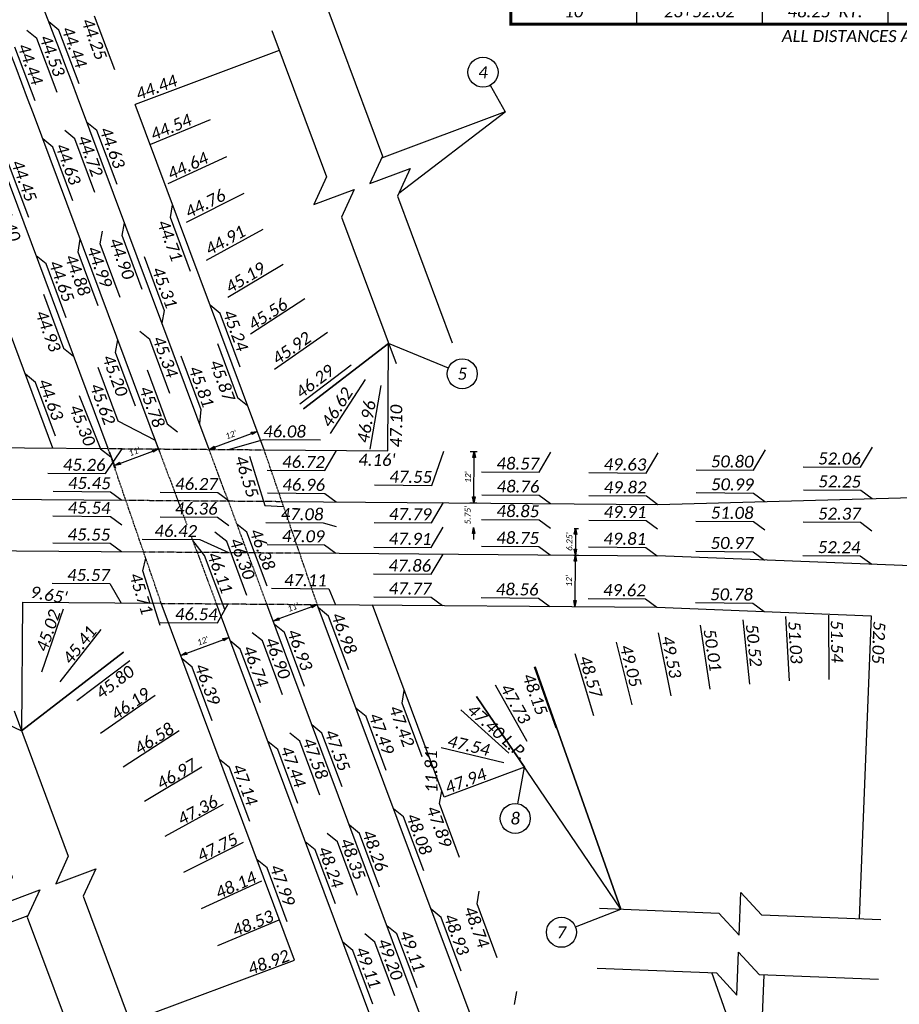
# Model space of a CAD drawing. Header units: feet. Extents: x 2244657 to 2246731, y 595906 to 596566.
# Tile 4 of 9: x 2245708 to 2245913, y 596132 to 596361. Entities that reach past the tile are written whole.
import ezdxf

# ---------------------------------------------------------------- set-up
doc = ezdxf.new("R2010")
doc.units = ezdxf.units.FT
doc.header["$MEASUREMENT"] = 0
doc.linetypes.add('HIDDEN2', pattern=[0.1875, 0.125, -0.0625])
for name, color, linetype in [('SH_Data', 7, 'Continuous'), ('SH_Text', 7, 'Continuous'), ('TX_P_20', 7, 'Continuous')]:
    doc.layers.add(name, color=color, linetype=linetype)
doc.styles.add('P_Slanted_Normal', font='calibrii.ttf', dxfattribs={"height": 0.14})
doc.styles.add('P_Straight_Normal', font='calibri.ttf', dxfattribs={"height": 0.14})
doc.dimstyles.new('Dec-0  Slanted', dxfattribs={"dimtxt": 0.14, "dimasz": 0.14, "dimexe": 0.07, "dimexo": 0.07, "dimgap": 0.07, "dimtad": 1, "dimdec": 0, "dimzin": 3, "dimdsep": 46, "dimtxsty": 'P_Slanted_Normal', "dimblk": 'Dim1', "dimcen": 0, "dimclrd": 95, "dimclre": 95, "dimclrt": 7, "dimaunit": 1, "dimadec": 5, "dimazin": 3, "dimtfac": 1, "dimtdec": 0, "dimtmove": 1, "dimatfit": 0, "dimldrblk": 'Dim1', "dimfxl": 1, "dimtolj": 1, "dimtzin": 0, "dimlwd": -1, "dimlwe": -1, "dimarcsym": 0})
doc.dimstyles.new('Dec-2  Slanted', dxfattribs={"dimtxt": 0.14, "dimasz": 0.14, "dimexe": 0.07, "dimexo": 0.07, "dimgap": 0.07, "dimtad": 1, "dimzin": 3, "dimdsep": 46, "dimtxsty": 'P_Slanted_Normal', "dimblk": 'Dim1', "dimcen": 0, "dimclrd": 95, "dimclre": 95, "dimclrt": 7, "dimazin": 3, "dimtfac": 1, "dimtix": 1, "dimtofl": 0, "dimtmove": 1, "dimatfit": 3, "dimldrblk": 'Dim1', "dimfxl": 1, "dimtolj": 1, "dimtzin": 0, "dimlwd": -1, "dimlwe": -1, "dimarcsym": 0})

# ---------------------------------------------------------------- blocks, each defined once
blk = doc.blocks.new('Dim1')
h = blk.add_hatch(color=4)
h.dxf.hatch_style = 1
h.paths.add_polyline_path([(0, 0), (-1, -0.2), (-1, 0.2)])
at = {"color": 4}
blk.add_lwpolyline([(0, 0), (-1, -0.2), (-1, 0.2), (0, 0)], dxfattribs=at)
blk = doc.blocks.new('*D1027')
at = {"layer": 'Defpoints', "color": 0, "transparency": 16777216}
for p in [(2245812.57, 596260.72), (2245814.19, 596260.7), (2245812.48, 596248.72)]:
    blk.add_point(p, dxfattribs=at)
at = {"layer": 'TX_P_20', "color": 95, "linetype": 'Continuous', "transparency": 16777216}
for p, q in [((2245813.27, 596260.71), (2245814.89, 596260.7)), ((2245814.1, 596250.1), (2245814.17, 596259.3)), ((2245813.18, 596248.71), (2245814.79, 596248.7))]:
    blk.add_line(p, q, dxfattribs=at)
at = {"layer": 'TX_P_20', "color": 95, "transparency": 16777216, "xscale": 1.4, "yscale": 1.4, "zscale": 1.4}
for p, rotation in [((2245814.19, 596260.7), 89.5482645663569), ((2245814.09, 596248.7), 269.5482645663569)]:
    blk.add_blockref('Dim1', p, dxfattribs=dict(at, rotation=rotation))
at = {"layer": 'TX_P_20', "color": 7, "transparency": 16777216, "insert": (2245812.73, 596254.72), "char_height": 1.4, "attachment_point": 5, "rotation": 89.5483, "style": 'P_Slanted_Normal'}
blk.add_mtext("\\A1;12'", dxfattribs=at)
blk = doc.blocks.new('*D1028')
at = {"layer": 'Defpoints', "color": 0, "transparency": 16777216}
for p in [(2245814.09, 596248.7), (2245814.05, 596242.95), (2245814.05, 596242.95)]:
    blk.add_point(p, dxfattribs=at)
at = {"layer": 'TX_P_20', "color": 95, "linetype": 'Continuous', "transparency": 16777216}
for p, q in [((2245814.1, 596250.1), (2245814.11, 596251.5)), ((2245814.03, 596241.55), (2245814.02, 596240.15))]:
    blk.add_line(p, q, dxfattribs=at)
at = {"layer": 'TX_P_20', "color": 95, "transparency": 16777216, "xscale": 1.4, "yscale": 1.4, "zscale": 1.4}
for p, rotation in [((2245814.09, 596248.7), 269.5482645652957), ((2245814.05, 596242.95), 89.5482645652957)]:
    blk.add_blockref('Dim1', p, dxfattribs=dict(at, rotation=rotation))
at = {"layer": 'TX_P_20', "color": 7, "transparency": 16777216, "insert": (2245812.66, 596245.84), "char_height": 1.4, "attachment_point": 5, "rotation": 89.5483, "style": 'P_Slanted_Normal'}
blk.add_mtext("\\A1;5.75'", dxfattribs=at)
blk = doc.blocks.new('*D1029')
at = {"layer": 'Defpoints', "color": 0, "transparency": 16777216}
for p in [(2245836.76, 596242.78), (2245836.71, 596236.53), (2245837.77, 596236.52)]:
    blk.add_point(p, dxfattribs=at)
at = {"layer": 'TX_P_20', "color": 95, "linetype": 'Continuous', "transparency": 16777216}
for p, q in [((2245837.46, 596242.77), (2245838.52, 596242.76)), ((2245837.81, 596241.37), (2245837.78, 596237.92)), ((2245837.41, 596236.52), (2245838.47, 596236.51))]:
    blk.add_line(p, q, dxfattribs=at)
at = {"layer": 'TX_P_20', "color": 95, "transparency": 16777216, "xscale": 1.4, "yscale": 1.4, "zscale": 1.4}
for p, rotation in [((2245837.82, 596242.77), 89.54826456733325), ((2245837.77, 596236.52), 269.5482645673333)]:
    blk.add_blockref('Dim1', p, dxfattribs=dict(at, rotation=rotation))
at = {"layer": 'TX_P_20', "color": 7, "transparency": 16777216, "insert": (2245836.38, 596239.65), "char_height": 1.4, "attachment_point": 5, "rotation": 89.5483, "style": 'P_Slanted_Normal'}
blk.add_mtext("\\A1;6.25'", dxfattribs=at)
blk = doc.blocks.new('*D1030')
at = {"layer": 'Defpoints', "color": 0, "transparency": 16777216}
for p in [(2245837.77, 596236.52), (2245837.67, 596224.52), (2245837.67, 596224.52)]:
    blk.add_point(p, dxfattribs=at)
at = {"layer": 'TX_P_20', "color": 95, "linetype": 'Continuous', "transparency": 16777216}
blk.add_line((2245837.76, 596235.12), (2245837.68, 596225.92), dxfattribs=at)
at = {"layer": 'TX_P_20', "color": 95, "transparency": 16777216, "xscale": 1.4, "yscale": 1.4, "zscale": 1.4}
for p, rotation in [((2245837.77, 596236.52), 89.5482645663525), ((2245837.67, 596224.52), 269.5482645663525)]:
    blk.add_blockref('Dim1', p, dxfattribs=dict(at, rotation=rotation))
at = {"layer": 'TX_P_20', "color": 7, "transparency": 16777216, "insert": (2245836.31, 596230.53), "char_height": 1.4, "attachment_point": 5, "rotation": 89.5483, "style": 'P_Slanted_Normal'}
blk.add_mtext("\\A1;12'", dxfattribs=at)
blk = doc.blocks.new('*D1040')
at = {"layer": 'Defpoints', "color": 0, "transparency": 16777216}
for p in [(2245777.59, 596224.99), (2245767.29, 596221.14), (2245767.29, 596221.14)]:
    blk.add_point(p, dxfattribs=at)
at = {"layer": 'TX_P_20', "color": 95, "linetype": 'Continuous', "transparency": 16777216}
blk.add_line((2245776.28, 596224.5), (2245768.6, 596221.63), dxfattribs=at)
at = {"layer": 'TX_P_20', "color": 95, "transparency": 16777216, "xscale": 1.4, "yscale": 1.4, "zscale": 1.4}
for p, rotation in [((2245777.59, 596224.99), 20.47826455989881), ((2245767.29, 596221.14), 200.4782645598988)]:
    blk.add_blockref('Dim1', p, dxfattribs=dict(at, rotation=rotation))
at = {"layer": 'TX_P_20', "color": 7, "transparency": 16777216, "insert": (2245771.95, 596224.38), "char_height": 1.4, "attachment_point": 5, "rotation": 20.4783, "style": 'P_Slanted_Normal'}
blk.add_mtext("\\A1;11'", dxfattribs=at)
blk = doc.blocks.new('*D1041')
at = {"layer": 'Defpoints', "color": 0, "transparency": 16777216}
for p in [(2245756.98, 596217.29), (2245745.74, 596213.1), (2245745.74, 596213.1)]:
    blk.add_point(p, dxfattribs=at)
at = {"layer": 'TX_P_20', "color": 95, "linetype": 'Continuous', "transparency": 16777216}
blk.add_line((2245755.67, 596216.8), (2245747.05, 596213.59), dxfattribs=at)
at = {"layer": 'TX_P_20', "color": 95, "transparency": 16777216, "xscale": 1.4, "yscale": 1.4, "zscale": 1.4}
for p, rotation in [((2245756.98, 596217.29), 20.47876169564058), ((2245745.74, 596213.1), 200.4787616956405)]:
    blk.add_blockref('Dim1', p, dxfattribs=dict(at, rotation=rotation))
at = {"layer": 'TX_P_20', "color": 7, "transparency": 16777216, "insert": (2245750.87, 596216.51), "char_height": 1.4, "attachment_point": 5, "rotation": 20.4788, "style": 'P_Slanted_Normal'}
blk.add_mtext("\\A1;12'", dxfattribs=at)
blk = doc.blocks.new('*D1042')
at = {"layer": 'Defpoints', "color": 0, "transparency": 16777216}
for p in [(2245739.08, 596265.23), (2245728.78, 596261.38), (2245740.55, 596261.28)]:
    blk.add_point(p, dxfattribs=at)
at = {"layer": 'TX_P_20', "color": 95, "linetype": 'Continuous', "transparency": 16777216}
for p, q in [((2245739.33, 596264.57), (2245740.8, 596260.63)), ((2245729.02, 596260.72), (2245730.49, 596256.78)), ((2245731.56, 596257.93), (2245739.24, 596260.8))]:
    blk.add_line(p, q, dxfattribs=at)
at = {"layer": 'TX_P_20', "color": 95, "transparency": 16777216, "xscale": 1.4, "yscale": 1.4, "zscale": 1.4}
for p, rotation in [((2245740.55, 596261.28), 20.47826455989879), ((2245730.25, 596257.44), 200.4782645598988)]:
    blk.add_blockref('Dim1', p, dxfattribs=dict(at, rotation=rotation))
at = {"layer": 'TX_P_20', "color": 7, "transparency": 16777216, "insert": (2245734.91, 596260.67), "char_height": 1.4, "attachment_point": 5, "rotation": 20.4783, "style": 'P_Slanted_Normal'}
blk.add_mtext("\\A1;11'", dxfattribs=at)
blk = doc.blocks.new('*D1043')
at = {"layer": 'Defpoints', "color": 0, "transparency": 16777216}
for p in [(2245763.57, 596265.39), (2245763.57, 596265.39), (2245752.33, 596261.19)]:
    blk.add_point(p, dxfattribs=at)
at = {"layer": 'TX_P_20', "color": 95, "linetype": 'Continuous', "transparency": 16777216}
blk.add_line((2245753.64, 596261.68), (2245762.26, 596264.9), dxfattribs=at)
at = {"layer": 'TX_P_20', "color": 95, "transparency": 16777216, "xscale": 1.4, "yscale": 1.4, "zscale": 1.4}
for p, rotation in [((2245763.57, 596265.39), 20.47826456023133), ((2245752.33, 596261.19), 200.4782645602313)]:
    blk.add_blockref('Dim1', p, dxfattribs=dict(at, rotation=rotation))
at = {"layer": 'TX_P_20', "color": 7, "transparency": 16777216, "insert": (2245757.46, 596264.61), "char_height": 1.4, "attachment_point": 5, "rotation": 20.4783, "style": 'P_Slanted_Normal'}
blk.add_mtext("\\A1;12'", dxfattribs=at)
blk = doc.blocks.new('*A1019')
at = {"layer": 'SH_Data', "linetype": 'Continuous', "ltscale": 0.439216, "const_width": 0.0329}
blk.add_lwpolyline([(11.727, 0), (0, 0), (0, -4.398), (11.727, -4.398)], close=True, dxfattribs=at)
for points in [[(0, -0.296), (11.727, -0.296)], [(0, -1.433), (11.727, -1.433)]]:
    blk.add_lwpolyline(points, dxfattribs=at)
at = {"layer": 'SH_Data', "linetype": 'Continuous', "ltscale": 0.439216}
for points in [[(1.466, -0.296), (1.466, -4.398)], [(2.932, -0.296), (2.932, -4.398)], [(4.398, -0.296), (4.398, -4.398)], [(5.864, -0.296), (5.864, -4.398)], [(7.329, -0.296), (7.329, -4.398)], [(8.795, -0.296), (8.795, -4.398)], [(10.261, -0.296), (10.261, -4.398)], [(0, -1.729), (11.727, -1.729)], [(0, -2.026), (11.727, -2.026)], [(0, -2.322), (11.727, -2.322)], [(0, -2.619), (11.727, -2.619)], [(0, -2.915), (11.727, -2.915)], [(0, -3.212), (11.727, -3.212)], [(0, -3.508), (11.727, -3.508)], [(0, -3.805), (11.727, -3.805)], [(0, -4.101), (11.727, -4.101)]]:
    blk.add_lwpolyline(points, dxfattribs=at)
at = {"layer": 'SH_Text', "char_height": 0.14, "attachment_point": 5}
for s, insert, style in [('CURVE DATA FOR RADIUS RETURNS', (5.864, -0.148), 'P_Straight_Normal'), ('22+35.00', (2.199, -1.581), 'P_Slanted_Normal'), ("292.75' LT.", (3.665, -1.581), 'P_Slanted_Normal'), ('270+37.92', (5.131, -1.581), 'P_Slanted_Normal'), ("28.73' LT.", (6.596, -1.581), 'P_Slanted_Normal'), ("275.00'", (8.062, -1.581), 'P_Slanted_Normal'), ('17° 15\' 30"', (9.528, -1.581), 'P_Slanted_Normal'), ("82.83'", (10.994, -1.581), 'P_Slanted_Normal'), ('1', (0.733, -1.581), 'P_Slanted_Normal'), ('2', (0.733, -1.878), 'P_Slanted_Normal'), ('23+00.27', (2.199, -1.878), 'P_Slanted_Normal'), ("82.66' LT.", (3.665, -1.878), 'P_Slanted_Normal'), ('268+13.43', (5.131, -1.878), 'P_Slanted_Normal'), ("60.00' LT.", (6.596, -1.878), 'P_Slanted_Normal'), ("55.00'", (8.062, -1.878), 'P_Slanted_Normal'), ('28° 3\' 20"', (9.528, -1.878), 'P_Slanted_Normal'), ("26.93'", (10.994, -1.878), 'P_Slanted_Normal'), ('3', (0.733, -2.174), 'P_Slanted_Normal'), ('23+28.71', (2.199, -2.174), 'P_Slanted_Normal'), ("54.53' LT.", (3.665, -2.174), 'P_Slanted_Normal'), ('267+76.71', (5.131, -2.174), 'P_Slanted_Normal'), ("43.50' LT.", (6.596, -2.174), 'P_Slanted_Normal'), ("15.00'", (8.062, -2.174), 'P_Slanted_Normal'), ('65° 36\' 58"', (9.528, -2.174), 'P_Slanted_Normal'), ("17.18'", (10.994, -2.174), 'P_Slanted_Normal'), ('4', (0.733, -2.471), 'P_Slanted_Normal'), ('26+34.22', (2.199, -2.471), 'P_Slanted_Normal'), ("196.31' LT.", (3.665, -2.471), 'P_Slanted_Normal'), ('268+00.00', (5.131, -2.471), 'P_Slanted_Normal'), ("292.50' RT.", (6.596, -2.471), 'P_Slanted_Normal'), ("275.00'", (8.062, -2.471), 'P_Slanted_Normal'), ('16° 57\' 56"', (9.528, -2.471), 'P_Slanted_Normal'), ("81.43'", (10.994, -2.471), 'P_Slanted_Normal'), ('5', (0.733, -2.767), 'P_Slanted_Normal'), ('24+36.94', (2.199, -2.767), 'P_Slanted_Normal'), ("42.75' LT.", (3.665, -2.767), 'P_Slanted_Normal'), ('267+27.05', (5.131, -2.767), 'P_Slanted_Normal'), ("53.38' RT.", (6.596, -2.767), 'P_Slanted_Normal'), ("25.00'", (8.062, -2.767), 'P_Slanted_Normal'), ('52° 6\' 16"', (9.528, -2.767), 'P_Slanted_Normal'), ("22.74'", (10.994, -2.767), 'P_Slanted_Normal'), ('6', (0.733, -3.064), 'P_Slanted_Normal'), ('25+43.35', (2.199, -3.064), 'P_Slanted_Normal'), ("229.73' RT.", (3.665, -3.064), 'P_Slanted_Normal'), ('264+32.68', (5.131, -3.064), 'P_Slanted_Normal'), ("51.02' RT.", (6.596, -3.064), 'P_Slanted_Normal'), ("210.00'", (8.062, -3.064), 'P_Slanted_Normal'), ('21° 46\' 10"', (9.528, -3.064), 'P_Slanted_Normal'), ("79.79'", (10.994, -3.064), 'P_Slanted_Normal'), ('7', (0.733, -3.36), 'P_Slanted_Normal'), ('24+92.16', (2.199, -3.36), 'P_Slanted_Normal'), ("88.74' RT.", (3.665, -3.36), 'P_Slanted_Normal'), ('265+84.52', (5.131, -3.36), 'P_Slanted_Normal'), ("57.99' RT.", (6.596, -3.36), 'P_Slanted_Normal'), ("60.00'", (8.062, -3.36), 'P_Slanted_Normal'), ('14° 41\' 53"', (9.528, -3.36), 'P_Slanted_Normal'), ("15.39'", (10.994, -3.36), 'P_Slanted_Normal'), ('8', (0.733, -3.656), 'P_Slanted_Normal'), ('24+69.41', (2.199, -3.656), 'P_Slanted_Normal'), ("55.83' RT.", (3.665, -3.656), 'P_Slanted_Normal'), ('266+23.37', (5.131, -3.656), 'P_Slanted_Normal'), ("48.50' RT.", (6.596, -3.656), 'P_Slanted_Normal'), ("20.00'", (8.062, -3.656), 'P_Slanted_Normal'), ('76° 16\' 31"', (9.528, -3.656), 'P_Slanted_Normal'), ("26.53'", (10.994, -3.656), 'P_Slanted_Normal'), ('9', (0.733, -3.953), 'P_Slanted_Normal'), ('21+59.27', (2.199, -3.953), 'P_Slanted_Normal'), ("199.48' RT.", (3.665, -3.953), 'P_Slanted_Normal'), ('266+00.00', (5.131, -3.953), 'P_Slanted_Normal'), ("292.50' LT.", (6.596, -3.953), 'P_Slanted_Normal'), ("275.00'", (8.062, -3.953), 'P_Slanted_Normal'), ('17° 11\' 8"', (9.528, -3.953), 'P_Slanted_Normal'), ("82.48'", (10.994, -3.953), 'P_Slanted_Normal'), ('10', (0.733, -4.249), 'P_Slanted_Normal'), ('23+52.02', (2.199, -4.249), 'P_Slanted_Normal'), ("48.25' RT.", (3.665, -4.249), 'P_Slanted_Normal'), ('266+72.39', (5.131, -4.249), 'P_Slanted_Normal'), ("58.44' LT.", (6.596, -4.249), 'P_Slanted_Normal'), ("30.00'", (8.062, -4.249), 'P_Slanted_Normal'), ('51° 53\' 3"', (9.528, -4.249), 'P_Slanted_Normal'), ("27.17'", (10.994, -4.249), 'P_Slanted_Normal'), ('ALL DISTANCES ARE MEASURES TO THE EDGE OF PAVEMENT.', (5.864, -4.538), 'P_Slanted_Normal')]:
    blk.add_mtext(s, dxfattribs=dict(at, insert=insert, style=style))
at = {"layer": 'SH_Text', "char_height": 0.14, "width": 1.33412, "attachment_point": 5, "style": 'P_Slanted_Normal'}
for s, insert in [('STATION ALONG C/L HIGHLAND ROAD', (2.199, -0.865)), ('OFFSET ALONG C/L HIGHLAND ROAD', (3.665, -0.865)), ('STATION ALONG C/L VALLEY VIEW ROAD', (5.131, -0.865)), ('OFFSET ALONG C/L VALLEY VIEW ROAD', (6.596, -0.865)), ('INTERIOR ANGLE', (9.528, -0.865)), ('LENGTH OF CURVE', (10.994, -0.865)), ('CURVE No.', (0.733, -0.865)), ('RADIUS', (8.062, -0.865))]:
    blk.add_mtext(s, dxfattribs=dict(at, insert=insert))

msp = doc.modelspace()

# ---------------------------------------------------------------- linework, layer by layer
at = {"layer": 'SH_Data', "color": 2, "flags": 128}
for points in [[(2245752.33, 596261.192), (2245721.661, 596343.316, 0.0400667), (2245617.708, 596565.564)], [(2245740.553, 596261.285), (2245711.356, 596339.468, 0.0400667), (2245608.149, 596560.121, 0.0400667)], [(2245728.777, 596261.378), (2245701.051, 596335.62, 0.0400667), (2245598.59, 596554.678, 0.0400667)]]:
    msp.add_lwpolyline(points, format="xyb", dxfattribs=at)
for points in [[(2245765.177, 596261.091), (2245735.093, 596341.649)], [(2245715.929, 596261.479), (2245700.147, 596303.74)], [(2245592.099, 596262.455), (2245728.777, 596261.378)], [(2245765.177, 596261.091), (2245794.029, 596260.863)], [(2244957.024, 596255.462), (2245732.915, 596249.345)], [(2245856.988, 596248.366), (2246007.033, 596252.434)], [(2245769.315, 596249.058), (2245856.988, 596248.366)], [(2244956.93, 596243.463), (2245737.053, 596237.312)], [(2245773.453, 596237.025), (2245856.893, 596236.367)], [(2246006.86, 596230.434), (2245856.893, 596236.367)], [(2245708.835, 596225.534), (2245741.19, 596225.279)], [(2245772.276, 596142.043), (2245741.19, 596225.279)], [(2245881.285, 595906.305), (2245797.508, 596108.778), (2245754.038, 596225.177)], [(2245891.449, 595910.511), (2245807.745, 596112.806), (2245765.814, 596225.085)], [(2245901.613, 595914.716), (2245817.983, 596116.834), (2245777.591, 596224.992)], [(2245777.591, 596224.992), (2245856.807, 596224.367)], [(2245807.19, 596180.032), (2245790.439, 596224.89)], [(2245856.807, 596224.367), (2245906.793, 596222.39)]]:
    msp.add_lwpolyline(points, dxfattribs=at)
at = {"layer": 'SH_Data', "color": 2, "linetype": 'HIDDEN2', "flags": 128}
for points in [[(2245741.19, 596225.279), (2245728.777, 596261.378)], [(2245728.777, 596261.378), (2245765.177, 596261.091)], [(2245740.553, 596261.285), (2245754.038, 596225.177)], [(2245765.814, 596225.085), (2245752.33, 596261.192)], [(2245777.591, 596224.992), (2245765.177, 596261.091)], [(2245732.915, 596249.345), (2245769.315, 596249.058)], [(2245737.053, 596237.312), (2245773.453, 596237.025)], [(2245741.19, 596225.279), (2245777.591, 596224.992)]]:
    msp.add_lwpolyline(points, dxfattribs=at)
at = {"layer": 'TX_P_20', "flags": 128}
for points in [[(2245780.032, 596363.769), (2245792.793, 596329.599), (2245789.858, 596323.166), (2245799.226, 596326.665), (2245796.291, 596320.231), (2245809.052, 596286.062)], [(2245717.319, 596358.982), (2245714.973, 596360.893)], [(2245730.33, 596349.699), (2245725.644, 596362.248)], [(2245712.191, 596356.995), (2245709.845, 596358.906)], [(2245722.006, 596346.433), (2245717.319, 596358.982)], [(2245766.956, 596358.885), (2245779.717, 596324.716), (2245776.782, 596318.283), (2245786.15, 596321.781), (2245783.215, 596315.348), (2245795.976, 596281.178)], [(2245716.877, 596344.446), (2245712.191, 596356.995)], [(2245711.749, 596342.459), (2245707.062, 596355.008)], [(2245817.932, 596346.103), (2245821.386, 596339.888)], [(2245726.197, 596335.54), (2245723.851, 596337.451)], [(2245738.761, 596332.346), (2245752.664, 596338.123)], [(2245721.044, 596333.616), (2245718.699, 596335.526)], [(2245730.883, 596322.991), (2245726.197, 596335.54)], [(2245715.892, 596331.691), (2245713.546, 596333.602)], [(2245725.731, 596321.067), (2245721.044, 596333.616)], [(2245720.578, 596319.142), (2245715.892, 596331.691)], [(2245742.765, 596323.184), (2245756.448, 596329.461)], [(2245710.274, 596315.294), (2245705.587, 596327.843)], [(2245747.099, 596314.172), (2245760.545, 596320.944)], [(2245743.32, 596315.248), (2245743.839, 596318.229)], [(2245748.006, 596302.699), (2245743.32, 596315.248)], [(2245732.078, 596311.05), (2245732.597, 596314.03)], [(2245751.758, 596305.325), (2245764.949, 596312.58)], [(2245721.774, 596307.201), (2245722.293, 596310.182)], [(2245726.926, 596309.126), (2245727.445, 596312.106)], [(2245736.765, 596298.501), (2245732.078, 596311.05)], [(2245731.612, 596296.577), (2245726.926, 596309.126)], [(2245714.333, 596304.423), (2245711.988, 596306.334)], [(2245726.46, 596294.652), (2245721.774, 596307.201)], [(2245737.176, 596306.14), (2245741.863, 596293.591)], [(2245719.02, 596291.874), (2245714.333, 596304.423)], [(2245756.736, 596296.652), (2245769.654, 596304.382)], [(2245713.702, 596297.373), (2245718.388, 596284.824)], [(2245762.025, 596288.166), (2245774.654, 596296.361)], [(2245754.931, 596292.898), (2245752.585, 596294.809)], [(2245741.863, 596293.591), (2245741.344, 596290.61)], [(2245759.618, 596280.349), (2245754.931, 596292.898)], [(2245738.537, 596286.775), (2245736.191, 596288.686)], [(2245767.62, 596279.878), (2245779.943, 596288.527)], [(2245718.388, 596284.824), (2245720.734, 596282.914)], [(2245730.52, 596283.781), (2245731.039, 596286.762)], [(2245743.223, 596274.226), (2245738.537, 596286.775)], [(2245754.299, 596285.848), (2245758.986, 596273.299)], [(2245808.149, 596280.147), (2245794.227, 596285.862)], [(2245735.206, 596271.232), (2245730.52, 596283.781)], [(2245745.742, 596283.035), (2245750.428, 596270.486)], [(2245726.403, 596280.357), (2245731.09, 596267.808)], [(2245773.512, 596271.799), (2245785.513, 596280.89)], [(2245711.838, 596276.805), (2245709.492, 596278.715)], [(2245737.905, 596279.726), (2245742.592, 596267.177)], [(2245716.525, 596264.256), (2245711.838, 596276.805)], [(2245780.643, 596264.875), (2245788.823, 596277.514)], [(2245789.888, 596261.242), (2245792.501, 596276.068)], [(2245722.071, 596273.771), (2245727.042, 596261.332)], [(2245758.986, 596273.299), (2245761.332, 596271.388)], [(2245750.428, 596270.486), (2245750.09, 596267.19)], [(2245731.09, 596267.808), (2245739.785, 596263.342)], [(2245742.592, 596267.177), (2245744.938, 596265.266)], [(2245764.951, 596263.431), (2245757.094, 596261.154)], [(2245778.346, 596263.326), (2245764.951, 596263.431)], [(2245904.319, 596257.016), (2245907.103, 596261.722)], [(2245727.042, 596261.332), (2245729.431, 596259.475)], [(2245728.164, 596255.562), (2245732.095, 596261.352)], [(2245761.735, 596259.622), (2245765.36, 596248.11)], [(2245779.309, 596256.252), (2245782.093, 596260.957)], [(2245804.308, 596252.772), (2245807.092, 596260.76)], [(2245829.308, 596255.858), (2245832.092, 596260.563)], [(2245854.307, 596255.661), (2245857.091, 596260.366)], [(2245879.313, 596256.339), (2245882.097, 596261.044)], [(2245890.924, 596257.122), (2245904.319, 596257.016)], [(2245714.769, 596255.668), (2245728.164, 596255.562)], [(2245765.914, 596256.358), (2245779.309, 596256.252)], [(2245815.913, 596255.963), (2245829.308, 596255.858)], [(2245840.912, 596255.766), (2245854.307, 596255.661)], [(2245865.918, 596256.444), (2245879.313, 596256.339)], [(2245790.913, 596252.878), (2245804.308, 596252.772)], [(2245715.961, 596251.408), (2245729.356, 596251.303)], [(2245729.356, 596251.303), (2245732, 596249.352)], [(2245740.96, 596251.211), (2245754.355, 596251.106)], [(2245754.355, 596251.106), (2245756.999, 596249.155)], [(2245765.959, 596251.014), (2245779.354, 596250.908)], [(2245779.354, 596250.908), (2245781.999, 596248.958)], [(2245815.958, 596250.62), (2245829.353, 596250.514)], [(2245829.353, 596250.514), (2245831.997, 596248.564)], [(2245840.948, 596250.423), (2245854.343, 596250.317)], [(2245854.343, 596250.317), (2245856.988, 596248.366)], [(2245865.963, 596251.101), (2245879.358, 596250.995)], [(2245879.358, 596250.995), (2245882.002, 596249.045)], [(2245890.969, 596251.779), (2245904.364, 596251.673)], [(2245904.364, 596251.673), (2245907.009, 596249.722)], [(2245765.36, 596248.11), (2245769.734, 596247.84)], [(2245804.214, 596244.055), (2245806.998, 596248.761)], [(2245715.915, 596245.658), (2245729.31, 596245.553)], [(2245729.31, 596245.553), (2245731.955, 596243.602)], [(2245740.915, 596245.461), (2245754.31, 596245.356)], [(2245754.31, 596245.356), (2245756.954, 596243.405)], [(2245761.182, 596241.859), (2245758.836, 596243.77)], [(2245765.592, 596244.148), (2245778.987, 596244.043)], [(2245778.987, 596244.043), (2245781.953, 596243.208)], [(2245790.819, 596244.161), (2245804.214, 596244.055)], [(2245815.912, 596244.87), (2245829.307, 596244.764)], [(2245829.307, 596244.764), (2245831.952, 596242.814)], [(2245840.911, 596244.673), (2245854.307, 596244.567)], [(2245854.307, 596244.567), (2245856.951, 596242.617)], [(2245865.911, 596244.476), (2245879.306, 596244.37)], [(2245879.306, 596244.37), (2245881.95, 596242.419)], [(2245890.91, 596244.279), (2245904.305, 596244.173)], [(2245904.305, 596244.173), (2245906.949, 596242.222)], [(2245756.484, 596239.692), (2245753.684, 596241.846)], [(2245765.869, 596229.31), (2245761.182, 596241.859)], [(2245804.169, 596238.305), (2245806.952, 596243.011)], [(2245715.866, 596239.409), (2245729.261, 596239.303)], [(2245729.261, 596239.303), (2245731.906, 596237.352)], [(2245736.768, 596240.264), (2245750.163, 596240.158)], [(2245751.298, 596236.409), (2245748.531, 596239.922)], [(2245750.163, 596240.158), (2245756.905, 596237.155)], [(2245761.171, 596227.143), (2245756.484, 596239.692)], [(2245765.864, 596239.014), (2245779.26, 596238.909)], [(2245779.26, 596238.909), (2245781.904, 596236.958)], [(2245755.984, 596223.861), (2245751.298, 596236.409)], [(2245790.773, 596238.411), (2245804.169, 596238.305)], [(2245804.119, 596232.056), (2245806.903, 596236.761)], [(2245815.863, 596238.62), (2245829.258, 596238.515)], [(2245829.258, 596238.515), (2245831.902, 596236.564)], [(2245840.853, 596238.423), (2245854.249, 596238.318)], [(2245854.249, 596238.318), (2245856.893, 596236.367)], [(2245865.855, 596237.434), (2245879.25, 596237.328)], [(2245879.25, 596237.328), (2245881.895, 596235.378)], [(2245890.848, 596236.445), (2245904.243, 596236.34)], [(2245736.889, 596232.876), (2245737.564, 596235.826)], [(2245904.243, 596236.34), (2245906.888, 596234.389)], [(2245740.912, 596220.099), (2245736.889, 596232.876)], [(2245790.724, 596232.161), (2245804.119, 596232.056)], [(2245715.771, 596229.98), (2245729.167, 596229.875)], [(2245729.167, 596229.875), (2245731.811, 596225.353)], [(2245766.88, 596228.79), (2245780.275, 596228.684)], [(2245780.275, 596228.684), (2245781.809, 596224.958)], [(2245754.313, 596220.731), (2245756.81, 596225.156)], [(2245790.769, 596226.818), (2245804.164, 596226.712)], [(2245804.164, 596226.712), (2245806.809, 596224.761)], [(2245815.768, 596226.621), (2245829.163, 596226.515)], [(2245829.163, 596226.515), (2245831.808, 596224.564)], [(2245840.768, 596226.423), (2245854.163, 596226.318)], [(2245854.163, 596226.318), (2245856.807, 596224.367)], [(2245865.761, 596225.435), (2245879.156, 596225.329)], [(2245879.156, 596225.329), (2245881.8, 596223.378)], [(2245718.308, 596223.92), (2245713.284, 596209.232)], [(2245780.233, 596222.288), (2245777.887, 596224.198)], [(2245740.918, 596220.837), (2245754.313, 596220.731)], [(2245769.928, 596218.439), (2245767.583, 596220.35)], [(2245784.92, 596209.739), (2245780.233, 596222.288)], [(2245876.834, 596221.434), (2245878.386, 596206.459)], [(2245886.801, 596222.228), (2245887.639, 596207.196)], [(2245896.795, 596222.547), (2245896.917, 596207.492)], [(2245727.061, 596219.181), (2245717.507, 596206.945)], [(2245764.776, 596216.515), (2245762.43, 596218.426)], [(2245774.615, 596205.89), (2245769.928, 596218.439)], [(2245857.069, 596218.428), (2245860.038, 596203.669)], [(2245866.915, 596220.166), (2245869.179, 596205.282)], [(2245759.624, 596214.591), (2245757.278, 596216.502)], [(2245769.462, 596203.966), (2245764.776, 596216.515)], [(2245847.316, 596216.223), (2245850.985, 596201.622)], [(2245764.31, 596202.042), (2245759.624, 596214.591)], [(2245837.679, 596213.556), (2245842.039, 596199.146)], [(2245733.856, 596211.892), (2245721.482, 596202.518)], [(2245748.382, 596210.393), (2245746.036, 596212.303)], [(2245753.068, 596197.844), (2245748.382, 596210.393)], [(2245828.18, 596210.433), (2245833.256, 596196.26)], [(2245797.356, 596201.996), (2245797.875, 596204.976)], [(2245819.089, 596206.294), (2245826.447, 596193.159)], [(2245739.748, 596203.813), (2245727.042, 596194.895)], [(2245802.042, 596189.447), (2245797.356, 596201.996)], [(2245695.974, 596201.52), (2245708.599, 596195.535)], [(2245706.849, 596200.219), (2245719.512, 596166.312), (2245716.578, 596159.878), (2245725.946, 596163.377), (2245723.011, 596156.944), (2245735.674, 596123.037)], [(2245788.98, 596198.867), (2245786.634, 596200.778)], [(2245811.062, 596200.41), (2245822.251, 596190.337)], [(2245793.666, 596186.318), (2245788.98, 596198.867)], [(2245693.773, 596195.335), (2245706.436, 596161.428), (2245703.501, 596154.995), (2245712.869, 596158.493), (2245709.935, 596152.06), (2245722.598, 596118.153)], [(2245745.343, 596195.526), (2245732.321, 596187.075)], [(2245778.675, 596195.019), (2245776.329, 596196.93)], [(2245783.361, 596182.47), (2245778.675, 596195.019)], [(2245768.37, 596191.171), (2245766.024, 596193.081)], [(2245773.522, 596193.095), (2245771.177, 596195.006)], [(2245778.209, 596180.546), (2245773.522, 596193.095)], [(2245773.056, 596178.622), (2245768.37, 596191.171)], [(2245806.466, 596191.645), (2245821.115, 596188.17)], [(2245757.128, 596186.973), (2245754.783, 596188.883)], [(2245750.632, 596187.04), (2245737.312, 596179.069)], [(2245761.815, 596174.424), (2245757.128, 596186.973)], [(2245824.372, 596178.542), (2245825.926, 596187.029)], [(2245806.102, 596178.575), (2245806.621, 596181.556)], [(2245755.61, 596178.367), (2245742.008, 596170.886)], [(2245797.726, 596175.447), (2245795.38, 596177.358)], [(2245810.788, 596166.026), (2245806.102, 596178.575)], [(2245802.412, 596162.898), (2245797.726, 596175.447)], [(2245787.421, 596171.599), (2245785.075, 596173.51)], [(2245782.269, 596169.675), (2245779.923, 596171.586)], [(2245792.107, 596159.05), (2245787.421, 596171.599)], [(2245760.269, 596169.52), (2245746.404, 596162.538)], [(2245777.116, 596167.751), (2245774.77, 596169.661)], [(2245781.803, 596155.202), (2245777.116, 596167.751)], [(2245786.955, 596157.126), (2245782.269, 596169.675)], [(2245765.875, 596163.552), (2245763.529, 596165.463)], [(2245770.561, 596151.004), (2245765.875, 596163.552)], [(2245764.604, 596160.508), (2245750.494, 596154.035)], [(2245814.848, 596155.155), (2245815.367, 596158.136)], [(2245843.415, 596154.144), (2245871.208, 596153.045), (2245876.007, 596147.851), (2245876.402, 596157.843), (2245881.201, 596152.649), (2245908.994, 596151.55)], [(2245806.472, 596152.027), (2245804.126, 596153.938)], [(2245819.534, 596142.606), (2245814.848, 596155.155)], [(2245837.801, 596149.82), (2245848.411, 596153.947)], [(2245811.159, 596139.478), (2245806.472, 596152.027)], [(2245768.608, 596151.346), (2245754.272, 596145.389)], [(2245796.167, 596148.179), (2245793.822, 596150.09)], [(2245791.015, 596146.255), (2245788.669, 596148.165)], [(2245800.854, 596135.63), (2245796.167, 596148.179)], [(2245785.862, 596144.33), (2245783.517, 596146.241)], [(2245795.701, 596133.706), (2245791.015, 596146.255)], [(2245790.549, 596131.781), (2245785.862, 596144.33)], [(2245842.863, 596140.197), (2245870.657, 596139.097), (2245875.455, 596133.903), (2245875.85, 596143.896), (2245880.649, 596138.702), (2245908.443, 596137.602)], [(2245823.594, 596131.735), (2245824.113, 596134.716)]]:
    msp.add_lwpolyline(points, dxfattribs=at)
at = {"layer": 'TX_P_20', "color": 4, "flags": 128}
for points in [[(2245768.705, 596354.201), (2245735.093, 596341.649)], [(2245796.6, 596320.907), (2245821.386, 596339.888), (2245792.579, 596329.13)], [(2245794.029, 596260.863), (2245794.227, 596285.862), (2245774.378, 596270.663)], [(2245774.378, 596270.663), (2245794.227, 596285.862)], [(2245708.835, 596225.534), (2245708.599, 596195.535), (2245732.347, 596213.866)], [(2245906.793, 596222.39), (2245903.998, 596151.747)], [(2245732.347, 596213.866), (2245708.599, 596195.535)], [(2245828.378, 596210.504), (2245848.411, 596153.947), (2245814.684, 596203.57)], [(2245848.411, 596153.947), (2245828.378, 596210.504)], [(2245814.684, 596203.57), (2245825.926, 596187.029), (2245807.19, 596180.032)], [(2245706.18, 596160.867), (2245681.364, 596141.712), (2245710.111, 596152.448)], [(2245733.925, 596127.721), (2245772.276, 596142.043)], [(2245881.715, 596138.66), (2245880.514, 596108.298), (2245869.59, 596139.139)]]:
    msp.add_lwpolyline(points, dxfattribs=at)
at = {"layer": 'TX_P_20'}
for centre in [(2245816.232, 596349.162), (2245811.386, 596278.818), (2245823.742, 596175.1), (2245834.539, 596148.552)]:
    msp.add_circle(centre, 3.5, dxfattribs=at)

# ---------------------------------------------------------------- block references
at = {"layer": 'TX_P_20', "xscale": 20, "yscale": 20, "zscale": 20}
msp.add_blockref('*A1019', (2245822.716, 596448.319), dxfattribs=at)

# ---------------------------------------------------------------- texts
at = {"layer": 'TX_P_20', "char_height": 2.8, "style": 'P_Slanted_Normal'}
for s, insert, width, attachment_point, rotation in [('44.25', (2245725.128, 596362.056), 13.99706, 1, 290.47826), ('44.44', (2245717.835, 596359.175), 13.99706, 7, 290.47826), ('44.44', (2245707.578, 596355.201), 13.99706, 7, 290.47826), ('44.53', (2245712.707, 596357.188), 13.99706, 7, 290.47826), ('44.44', (2245735.886, 596342.559), 13.99706, 7, 20.54547), ('44.54', (2245739.405, 596333.137), 13.99706, 7, 22.62896), ('44.63', (2245726.713, 596335.732), 13.99706, 7, 290.47826), ('44.72', (2245721.56, 596333.808), 13.99706, 7, 290.47826), ('44.63', (2245716.408, 596331.884), 13.99706, 7, 290.47826), ('44.64', (2245743.446, 596323.956), 13.99706, 7, 24.71244), ('44.45', (2245706.103, 596328.036), 13.99706, 7, 290.47826), ('44.76', (2245747.647, 596315.009), 13.99706, 7, 26.79592), ('44.40', (2245705.882, 596309.455), 13.99706, 9, 290.47826), ('44.71', (2245742.804, 596315.055), 13.99706, 1, 290.47732), ('44.91', (2245752.447, 596306.328), 13.99706, 7, 28.8794), ('44.90', (2245731.562, 596310.857), 13.99706, 1, 290.47826), ('44.99', (2245726.41, 596308.933), 13.99706, 1, 290.47826), ('44.88', (2245721.258, 596307.009), 13.99706, 1, 290.47826), ('45.19', (2245757.254, 596297.474), 13.99706, 7, 30.96289), ('44.65', (2245714.849, 596304.616), 13.99706, 7, 290.47826), ('45.31', (2245742.379, 596293.784), 13.99706, 9, 290.47826), ('45.56', (2245762.648, 596288.824), 13.99706, 7, 33.04637), ('44.93', (2245717.872, 596284.632), 13.99706, 3, 290.47826), ('45.24', (2245755.447, 596293.09), 13.99706, 7, 290.47826), ('45.34', (2245739.053, 596286.968), 13.99706, 7, 290.47826), ('45.92', (2245768.326, 596280.782), 13.99706, 7, 35.12985), ('45.20', (2245730.004, 596283.589), 13.99706, 1, 290.47826), ('45.81', (2245750.944, 596270.679), 13.99706, 9, 290.47826), ('45.87', (2245758.47, 596273.107), 13.99706, 3, 290.47826), ('46.29', (2245773.877, 596272.894), 13.99706, 7, 37.21334), ('44.63', (2245712.354, 596276.997), 13.99706, 7, 290.47826), ('45.62', (2245730.574, 596267.615), 13.99706, 3, 290.47826), ('46.62', (2245780.671, 596266.05), 13.99706, 7, 57.1552), ('45.78', (2245742.076, 596266.984), 13.99706, 3, 290.47826), ('45.30', (2245725.943, 596262.739), 13.99706, 3, 291.78472), ('46.96', (2245789.58, 596262.501), 13.99706, 7, 80.07351), ('47.10', (2245797.382, 596261.63), 13.99706, 7, 89.61547), ('46.08', (2245764.955, 596263.982), 13.99706, 7, 359.54826), ('45.26', (2245728.168, 596256.113), 13.99706, 9, 359.54826), ('46.72', (2245779.314, 596256.803), 13.99706, 9, 359.54826), ("4.16'", (2245791.496, 596258.72), 13.99706, 5, 359.51764), ('48.57', (2245829.312, 596256.409), 13.99706, 9, 359.54826), ('49.63', (2245854.311, 596256.211), 13.99706, 9, 359.54826), ('50.80', (2245879.317, 596256.889), 13.99706, 9, 359.54826), ('52.06', (2245904.324, 596257.567), 13.99706, 9, 359.54826), ('46.55', (2245763.957, 596250.573), 13.99706, 3, 287.47608), ('47.55', (2245804.313, 596253.323), 13.99706, 9, 359.54826), ('45.45', (2245729.36, 596251.853), 13.99706, 9, 359.54826), ('46.27', (2245754.359, 596251.656), 13.99706, 9, 359.54826), ('46.96', (2245779.359, 596251.459), 13.99706, 9, 359.54826), ('48.76', (2245829.357, 596251.065), 13.99706, 9, 359.54826), ('50.99', (2245879.362, 596251.546), 13.99706, 9, 359.54826), ('52.25', (2245904.368, 596252.224), 13.99706, 9, 359.54826), ('49.82', (2245854.347, 596250.868), 13.99706, 9, 359.54826), ('45.54', (2245729.315, 596246.104), 13.99706, 9, 359.54826), ('46.36', (2245754.314, 596245.906), 13.99706, 9, 359.54826), ('47.08', (2245778.991, 596244.593), 13.99706, 9, 359.54826), ('47.79', (2245804.218, 596244.606), 13.99706, 9, 359.54826), ('48.85', (2245829.312, 596245.315), 13.99706, 9, 359.54826), ('49.91', (2245854.311, 596245.118), 13.99706, 9, 359.54826), ('51.08', (2245879.31, 596244.921), 13.99706, 9, 359.54826), ('52.37', (2245904.309, 596244.724), 13.99706, 9, 359.54826), ('45.55', (2245729.265, 596239.854), 13.99706, 9, 359.54826), ('46.38', (2245761.698, 596242.052), 13.99706, 7, 290.47826), ('47.09', (2245779.264, 596239.46), 13.99706, 9, 359.54826), ('47.91', (2245804.173, 596238.856), 13.99706, 9, 359.54826), ('48.75', (2245829.262, 596239.065), 13.99706, 9, 359.54826), ('49.81', (2245854.253, 596238.868), 13.99706, 9, 359.54826), ('50.97', (2245879.255, 596237.879), 13.99706, 9, 359.54826), ('46.30', (2245757, 596239.884), 13.99706, 7, 290.47826), ('52.24', (2245904.248, 596236.891), 13.99706, 9, 359.54826), ('46.11', (2245751.814, 596236.602), 13.99706, 7, 290.47826), ('45.57', (2245729.171, 596230.425), 13.99706, 9, 359.54826), ('47.86', (2245804.124, 596232.606), 13.99706, 9, 359.54826), ('45.71', (2245736.364, 596232.711), 13.99706, 1, 287.47608), ('47.11', (2245779.76, 596229.201), 13.99706, 9, 359.54826), ("9.65'", (2245714.965, 596227.238), 13.99706, 5, 349.95143), ('47.77', (2245804.169, 596227.263), 13.99706, 9, 359.54826), ('48.56', (2245829.168, 596227.066), 13.99706, 9, 359.54826), ('49.62', (2245854.167, 596226.869), 13.99706, 9, 359.54826), ('50.78', (2245879.16, 596225.88), 13.99706, 9, 359.54826), ('46.54', (2245754.318, 596221.282), 13.99706, 9, 359.54826), ('45.02', (2245717.803, 596223.139), 13.99706, 9, 70.66511), ('46.98', (2245780.749, 596222.48), 13.99706, 7, 290.47826), ('50.52', (2245877.475, 596220.307), 13.99706, 7, 275.98682), ('51.03', (2245887.388, 596221.072), 13.99706, 7, 273.25845), ('51.54', (2245897.327, 596221.364), 13.99706, 7, 270.53008), ('52.05', (2245907.268, 596221.183), 13.99706, 7, 267.80171), ('45.41', (2245726.328, 596218.607), 13.99706, 9, 51.56652), ('46.93', (2245770.444, 596218.632), 13.99706, 7, 290.47826), ('50.01', (2245867.61, 596219.071), 13.99706, 7, 278.71519), ('46.90', (2245765.292, 596216.708), 13.99706, 7, 290.47826), ('49.53', (2245857.814, 596217.367), 13.99706, 7, 281.44356), ('46.74', (2245760.14, 596214.783), 13.99706, 7, 290.47826), ('49.05', (2245848.111, 596215.199), 13.99706, 7, 284.17193), ('45.80', (2245735.201, 596208.723), 13.99706, 9, 36.69489), ('46.39', (2245748.898, 596210.585), 13.99706, 7, 290.47826), ('48.57', (2245838.522, 596212.571), 13.99706, 7, 286.9003), ('48.15', (2245825.349, 596208.314), 13.99706, 7, 289.77237), ('46.19', (2245738.88, 596203.478), 13.99706, 9, 34.61141), ('47.73', (2245820.125, 596205.514), 13.99706, 7, 299.32169), ('47.40 L.P.', (2245812.293, 596200.004), 17.9271, 7, 318.07452), ('47.49', (2245789.496, 596199.06), 13.99706, 7, 290.47826), ('47.42', (2245796.84, 596201.803), 13.99706, 1, 290.47732), ('46.58', (2245744.463, 596195.222), 13.99706, 9, 32.52793), ('47.55', (2245779.191, 596195.212), 13.99706, 7, 290.47826), ('47.54', (2245807.742, 596191.879), 13.99706, 7, 346.72241), ('47.58', (2245774.038, 596193.288), 13.99706, 7, 290.47826), ('47.44', (2245768.886, 596191.363), 13.99706, 7, 290.47826), ("11.81'", (2245804.186, 596186.517), 13.99706, 5, 90.69723), ('46.97', (2245749.743, 596186.769), 13.99706, 9, 30.44444), ('47.14', (2245757.644, 596187.165), 13.99706, 7, 290.47826), ('47.94', (2245808.017, 596180.821), 13.99706, 7, 20.54452), ('47.36', (2245754.711, 596178.129), 13.99706, 9, 28.36096), ('47.89', (2245805.586, 596178.383), 13.99706, 1, 290.47732), ('48.08', (2245798.242, 596175.64), 13.99706, 7, 290.47826), ('47.75', (2245759.362, 596169.314), 13.99706, 9, 26.27748), ('48.26', (2245787.937, 596171.792), 13.99706, 7, 290.47826), ('48.35', (2245782.785, 596169.867), 13.99706, 7, 290.47826), ('48.24', (2245777.632, 596167.943), 13.99706, 7, 290.47826), ('48.14', (2245763.69, 596160.336), 13.99706, 9, 24.19399), ('47.99', (2245766.391, 596163.745), 13.99706, 7, 290.47826), ('48.53', (2245767.688, 596151.206), 13.99706, 9, 22.11051), ('48.74', (2245814.332, 596154.962), 13.99706, 1, 290.47732), ('48.93', (2245806.988, 596152.22), 13.99706, 7, 290.47826), ('49.20', (2245791.531, 596146.447), 13.99706, 7, 290.47826), ('49.11', (2245796.683, 596148.371), 13.99706, 7, 290.47826), ('48.92', (2245771.352, 596141.937), 13.99706, 9, 20.02703), ('49.11', (2245786.378, 596144.523), 13.99706, 7, 290.47826)]:
    msp.add_mtext(s, dxfattribs=dict(at, insert=insert, width=width, attachment_point=attachment_point, rotation=rotation))
at = {"layer": 'TX_P_20', "char_height": 2.8, "width": 10.83151, "attachment_point": 5, "style": 'P_Slanted_Normal'}
for s, insert in [('4', (2245816.232, 596349.162)), ('5', (2245811.386, 596278.818)), ('8', (2245823.742, 596175.1)), ('7', (2245834.539, 596148.552))]:
    msp.add_mtext(s, dxfattribs=dict(at, insert=insert))

# ---------------------------------------------------------------- dimensions: what is measured, and where the dimension line sits
at = {"layer": 'TX_P_20', "color": 110}
for p1, p2, distance, dimstyle, picture, middle in [((2245728.777, 596261.378), (2245739.082, 596265.226), -4.207, 'Dec-0  Slanted', '*D1042', (2245734.911, 596260.674)), ((2245752.33, 596261.192), (2245763.572, 596265.39), 0, 'Dec-0  Slanted', '*D1043', (2245757.459, 596264.609)), ((2245812.479, 596248.717), (2245812.574, 596260.717), -1.612, 'Dec-0  Slanted', '*D1027', (2245812.731, 596254.716)), ((2245814.091, 596248.705), (2245814.045, 596242.955), 0, 'Dec-2  Slanted', '*D1028', (2245812.658, 596245.841)), ((2245836.763, 596242.776), (2245836.714, 596236.526), 1.054, 'Dec-2  Slanted', '*D1029', (2245836.376, 596239.654)), ((2245837.768, 596236.518), (2245837.674, 596224.518), 0, 'Dec-0  Slanted', '*D1030', (2245836.314, 596230.529)), ((2245777.591, 596224.992), (2245767.286, 596221.143), 0, 'Dec-0  Slanted', '*D1040', (2245771.948, 596224.381)), ((2245756.982, 596217.295), (2245745.74, 596213.097), 0, 'Dec-0  Slanted', '*D1041', (2245750.869, 596216.514))]:
    dim = msp.add_aligned_dim(p1=p1, p2=p2, distance=distance, dimstyle=dimstyle, override={"dimpost": "'"}, dxfattribs=at)
    dim.commit()
    dim.dimension.update_dxf_attribs({"geometry": picture, "text_midpoint": middle})

# ---------------------------------------------------------------- next in the draw order: texts
at = {"layer": 'TX_P_20', "insert": (2245749.531, 596240.691), "char_height": 2.8, "width": 12.49786, "attachment_point": 9, "rotation": 359.54826, "style": 'P_Slanted_Normal', "bg_fill": 3, "box_fill_scale": 1, "bg_fill_color": 256, "bg_fill_transparency": 0}
msp.add_mtext('46.42', dxfattribs=at)

doc.saveas('drawing.dxf')
